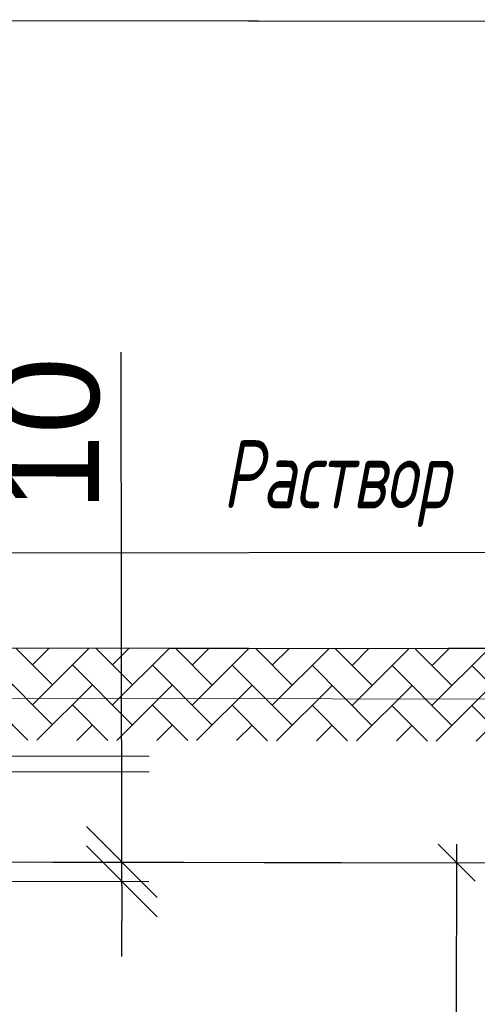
# Model space of a CAD drawing. Extents: x 0 to 361260, y 0 to 4201817.
# Tile 31 of 256: x 360361 to 360378, y 4194669 to 4194705. Entities that reach past the tile are written whole.
import ezdxf

# ---------------------------------------------------------------- set-up
doc = ezdxf.new("R2010")
doc.units = 0
doc.header["$LTSCALE"] = 0.5
doc.header["$MEASUREMENT"] = 0
doc.layers.add("navro'z", color=7, linetype='Continuous')
doc.layers.add('Д25', color=4, linetype='Continuous')
doc.styles.add('Nurbek', font='isocpeui.ttf')
doc.styles.add('style1', font='arial.ttf', dxfattribs={"height": 2.5})
pattern_1 = [(44.89306, (347950.6922, 4192988.1173), (0.002740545, 1.46831945), [3.11478134, -1.03826045]), (134.89306, (347951.4278, 4192988.8501), (0.002740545, 1.46831945), [3.11478134, -1.03826045])]

# ---------------------------------------------------------------- blocks, each defined once
blk = doc.blocks.new('_Oblique')
at = {"color": 0, "linetype": 'ByBlock', "lineweight": -2}
blk.add_line((-0.5, -0.5), (0.5, 0.5), dxfattribs=at)

msp = doc.modelspace()

# ---------------------------------------------------------------- hatches: boundary and pattern name
at = {"layer": "navro'z", "transparency": 33554687}
h = msp.add_hatch(dxfattribs=at)
h.set_pattern_fill('AR-HBONE', color=0, scale=0.010219, angle=-0.1069, style=0)
h.set_pattern_definition(pattern_1)
h.paths.add_polyline_path([(360381.658, 4194681.989), (360345.323, 4194682.081), (360345.316, 4194678.683), (360381.652, 4194678.615)])
h = msp.add_hatch(dxfattribs=at)
h.set_pattern_fill('AR-HBONE', color=0, scale=0.010219, angle=-0.1069, style=0)
h.set_pattern_definition(pattern_1)
h.paths.add_polyline_path([(360381.658, 4194681.989), (360345.323, 4194682.081), (360345.316, 4194678.683), (360381.652, 4194678.615)])

# ---------------------------------------------------------------- linework, layer by layer
at = {"layer": "navro'z", "color": 0, "transparency": 33554687}
for p, q in [((360346.721, 4194705.131), (360369.505, 4194705.088)), ((360346.721, 4194705.131), (360381.549, 4194705.066)), ((360376.462, 4194682.04), (360388.202, 4194682.018)), ((360376.782, 4194674.834), (360376.688, 4194624.427)), ((360360.92, 4194674.182), (360378.985, 4194674.149)), ((360361.942, 4194674.18), (360377.462, 4194674.152))]:
    msp.add_line(p, q, dxfattribs=at)
at = {"layer": "navro'z", "color": 0, "lineweight": 25, "transparency": 33554687}
for p, q in [((360364.477, 4194673.892, 119.865), (360364.45, 4194692.916, 119.865)), ((360351.336, 4194685.539), (360388.24, 4194685.569)), ((360347.714, 4194678.101, 119.865), (360365.479, 4194678.068, 119.865)), ((360347.73, 4194677.525, 119.865), (360365.478, 4194677.492, 119.865)), ((360347.706, 4194674.207), (360365.472, 4194674.174)), ((360364.476, 4194673.317, 119.865), (360364.477, 4194673.892, 119.865)), ((360347.722, 4194673.5, 119.865), (360365.47, 4194673.467, 119.865)), ((360364.476, 4194673.317, 119.865), (360364.471, 4194670.71, 119.865))]:
    msp.add_line(p, q, dxfattribs=at)
at = {"layer": "navro'z", "color": 7, "transparency": 33554687}
for p, q in [((360343.983, 4194682.083, 119.865), (360381.71, 4194682.013, 119.865)), ((360345.323, 4194682.081, 119.865), (360372.489, 4194682.03, 119.865))]:
    msp.add_line(p, q, dxfattribs=at)
at = {"layer": "navro'z", "color": 0, "lineweight": 20, "transparency": 33554687}
msp.add_line((360346.739, 4194680.227), (360383.345, 4194680.159), dxfattribs=at)

# ---------------------------------------------------------------- block references
at = {"layer": "navro'z", "color": 5, "lineweight": 25, "transparency": 33554687, "xscale": 2.60691298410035, "yscale": 2.60691298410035, "zscale": 2.60691298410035}
for p, rotation in [((360364.476, 4194674.176, 119.865), 269.8930604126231), ((360364.476, 4194673.469, 119.865), 89.89306041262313)]:
    msp.add_blockref('_Oblique', p, dxfattribs=dict(at, rotation=rotation))
at = {"layer": "navro'z", "color": 1, "transparency": 33554687, "xscale": 1.362546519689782, "yscale": 1.362546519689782, "zscale": 1.362546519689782, "rotation": 89.89306041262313}
msp.add_blockref('_Oblique', (360376.781, 4194674.153), dxfattribs=at)

# ---------------------------------------------------------------- texts
at = {"layer": "navro'z", "color": 1, "lineweight": 25, "transparency": 33554687, "insert": (360361.839, 4194689.899, -35.959), "char_height": 3.6497, "attachment_point": 5, "rotation": 89.8931, "style": 'style1'}
msp.add_mtext('10', dxfattribs=at)
at = {"layer": 'Д25', "color": 7, "lineweight": 25, "transparency": 33554687, "style": 'Nurbek', "width": 0.7}
msp.add_text('Раствор', height=2.5, rotation=359.8931, dxfattribs=at).set_placement((360368.183, 4194687.181))

doc.saveas('drawing.dxf')
